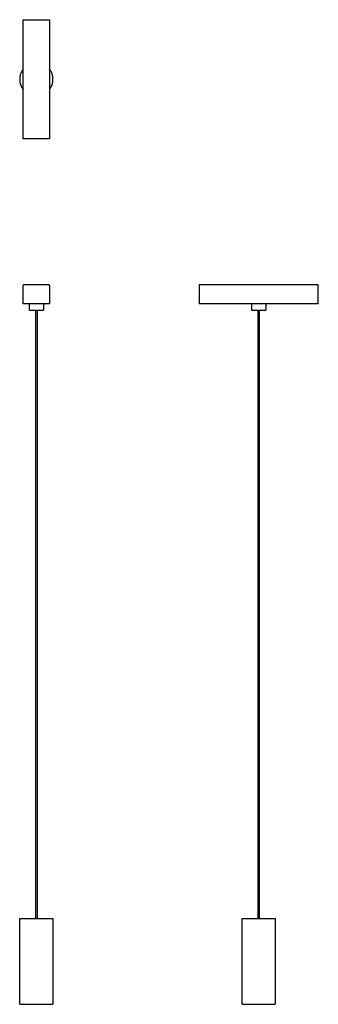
# Model space of a CAD drawing. Header units: millimetres. Extents: x 1031 to 1302, y -19 to 873.
import ezdxf

# ---------------------------------------------------------------- set-up
doc = ezdxf.new("R2010")
doc.units = ezdxf.units.MM
doc.layers.add('Make2D$30 Pendant', color=7, linetype='Continuous', true_color=0x000000)

msp = doc.modelspace()

# ---------------------------------------------------------------- linework, layer by layer
at = {"layer": 'Make2D$30 Pendant', "lineweight": -3}
for points, weights in [([(1034.26, 872.41), (1034.26, 872.72), (1034.53, 872.86)], [1, 0.797556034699, 0.874965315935]), ([(1034.53, 872.86), (1034.64, 872.91), (1034.76, 872.91)], [0.874965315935, 0.909550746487, 1]), ([(1057.76, 872.91), (1058.06, 872.91), (1058.2, 872.64)], [1, 0.797556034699, 0.874965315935]), ([(1058.2, 872.64), (1058.26, 872.53), (1058.26, 872.41)], [0.874965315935, 0.909550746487, 1]), ([(1034.31, 765.18), (1034.26, 765.29), (1034.26, 765.41)], [0.874965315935, 0.909550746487, 1]), ([(1034.76, 764.91), (1034.45, 764.91), (1034.31, 765.18)], [1, 0.797556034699, 0.874965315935]), ([(1058.26, 765.41), (1058.26, 764.91), (1057.76, 764.91)], [1, 0.707106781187, 1]), ([(1034.76, 632.66), (1034.26, 632.66), (1034.26, 632.16)], [1, 0.707106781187, 1]), ([(1058.26, 632.16), (1058.26, 632.66), (1057.76, 632.66)], [1, 0.707106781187, 1]), ([(1194.08, 632.66), (1193.58, 632.66), (1193.58, 632.16)], [1, 0.707106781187, 1]), ([(1301.58, 632.16), (1301.58, 632.66), (1301.08, 632.66)], [1, 0.707106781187, 1]), ([(1034.76, 615.45), (1034.26, 615.45), (1034.26, 615.95)], [1, 0.707106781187, 1]), ([(1058.11, 615.6), (1057.96, 615.45), (1057.76, 615.45)], [0.853564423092, 0.854824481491, 1]), ([(1058.18, 615.69), (1058.15, 615.64), (1058.11, 615.6)], [0.865508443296, 0.853190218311, 0.853564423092]), ([(1058.26, 615.95), (1058.26, 615.81), (1058.18, 615.69)], [1, 0.895395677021, 0.865508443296]), ([(1194.08, 615.45), (1193.58, 615.45), (1193.58, 615.95)], [1, 0.707106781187, 1]), ([(1301.58, 615.95), (1301.58, 615.45), (1301.08, 615.45)], [1, 0.707106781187, 1]), ([(1241.24, 609.87), (1241.24, 609.87), (1247.58, 609.87)], [0.999890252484, 0.707161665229, 1]), ([(1247.58, 609.87), (1253.92, 609.87), (1253.93, 609.87)], [1, 0.707106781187, 1])]:
    msp.add_rational_spline(points, weights, degree=2, dxfattribs=at)
for points, degree in [([(1034.26, 765.41), (1034.26, 818.91), (1034.26, 872.41)], 2), ([(1034.76, 872.91), (1046.26, 872.91), (1057.76, 872.91)], 2), ([(1058.26, 872.41), (1058.26, 818.91), (1058.26, 765.41)], 2), ([(1057.76, 764.91), (1046.26, 764.91), (1034.76, 764.91)], 2), ([(1034.26, 615.95), (1034.26, 624.06), (1034.26, 632.16)], 2), ([(1057.76, 632.66), (1046.26, 632.66), (1034.76, 632.66)], 2), ([(1058.26, 632.16), (1058.26, 624.06), (1058.26, 615.95)], 2), ([(1193.58, 632.16), (1193.58, 624.06), (1193.58, 615.95)], 2), ([(1301.08, 632.66), (1247.58, 632.66), (1194.08, 632.66)], 2), ([(1301.58, 615.95), (1301.58, 624.06), (1301.58, 632.16)], 2), ([(1057.76, 615.45), (1046.26, 615.45), (1034.76, 615.45)], 2), ([(1039.91, 609.87), (1039.91, 612.66), (1039.91, 615.45)], 2), ([(1052.6, 615.45), (1052.6, 612.66), (1052.6, 609.87)], 2), ([(1301.08, 615.45), (1247.58, 615.45), (1194.08, 615.45)], 2), ([(1241.24, 609.87), (1241.24, 612.66), (1241.24, 615.45)], 2), ([(1253.93, 615.45), (1253.93, 612.66), (1253.93, 609.87)], 2), ([(1045.66, 58.64), (1045.66, 334.26), (1045.66, 609.87)], 2), ([(1046.86, 609.87), (1046.86, 334.26), (1046.86, 58.64)], 2), ([(1246.98, 58.64), (1246.98, 334.26), (1246.98, 609.87)], 2), ([(1248.18, 609.87), (1248.18, 334.26), (1248.18, 58.64)], 2), ([(1031.18, 58.42), (1031.24, 58.47), (1031.35, 58.59), (1031.41, 58.64)], 3), ([(1031.18, -18.77), (1031.18, 19.82), (1031.18, 58.42)], 2), ([(1031.41, 58.64), (1031.47, 58.64), (1032.36, 58.64), (1035.81, 58.64), (1040.85, 58.64), (1046.71, 58.64), (1052.5, 58.64), (1057.35, 58.64), (1059.45, 58.64), (1060.14, 58.64)], 3), ([(1060.14, 58.64), (1060.78, 58.64), (1061.11, 58.64), (1061.11, 58.64)], 3), ([(1061.11, 58.64), (1061.16, 58.59), (1061.28, 58.47), (1061.33, 58.42)], 3), ([(1061.33, 58.42), (1061.33, 19.82), (1061.33, -18.77)], 2), ([(1232.5, 58.42), (1232.5, 58.54), (1232.63, 58.64), (1232.73, 58.64)], 3), ([(1232.5, -18.77), (1232.5, 19.82), (1232.5, 58.42)], 2), ([(1232.74, 58.64), (1232.79, 58.64), (1233.68, 58.64), (1237.13, 58.64), (1240.49, 58.64), (1242.3, 58.64)], 3), ([(1262.43, 58.64), (1262.43, 58.64), (1262.65, 58.54), (1262.65, 58.42)], 3), ([(1262.65, 58.42), (1262.65, 19.82), (1262.65, -18.77)], 2), ([(1031.41, -19), (1031.35, -18.94), (1031.24, -18.83), (1031.18, -18.77)], 3), ([(1031.41, -19), (1031.47, -19), (1032.36, -19), (1035.81, -19), (1040.85, -19), (1046.71, -19), (1052.5, -19), (1057.35, -19), (1059.45, -19), (1060.14, -19)], 3), ([(1060.14, -19), (1060.78, -19), (1061.11, -19), (1061.11, -19)], 3), ([(1061.33, -18.77), (1061.33, -18.89), (1061.11, -19), (1061.11, -19)], 3), ([(1232.73, -19), (1232.61, -19), (1232.5, -18.89), (1232.5, -18.77)], 3), ([(1232.76, -19), (1232.74, -19), (1232.73, -19), (1232.73, -19)], 3), ([(1232.74, -19), (1232.79, -19), (1233.68, -19), (1237.13, -19), (1240.49, -19), (1242.3, -19)], 3), ([(1262.65, -18.77), (1262.65, -18.89), (1262.43, -19), (1262.43, -19)], 3)]:
    msp.add_open_spline(points, degree=degree, dxfattribs=at)
for points, weights, knots in [([(1034.28, 828.06), (1032.95, 826.32), (1032.17, 824.26), (1029.19, 816.44), (1034.26, 809.78)], [0.908272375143, 0.943071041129, 1, 0.813109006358, 0.864722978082], [55.873318, 55.873318, 55.873318, 61.887812, 61.887812, 81.632677, 81.632677, 81.632677]), ([(1058.28, 809.81), (1059.58, 811.53), (1060.35, 813.55), (1063.32, 821.37), (1058.26, 828.03)], [0.90938471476, 0.94397633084, 1, 0.813100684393, 0.864727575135], [-5.91885, -5.91885, -5.91885, 0, 0, 19.745745, 19.745745, 19.745745]), ([(1039.91, 609.87), (1039.91, 609.87), (1046.26, 609.87), (1052.6, 609.87), (1052.6, 609.87)], [0.999890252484, 0.707161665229, 1, 0.707106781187, 1], [19.934898, 19.934898, 19.934898, 29.899545, 29.899545, 39.86606, 39.86606, 39.86606])]:
    msp.add_rational_spline(points, weights, degree=2, knots=knots, dxfattribs=at)
for points in [[(1242.3, 58.64), (1244.12, 58.64), (1248.03, 58.64), (1253.82, 58.64), (1258.67, 58.64), (1261.74, 58.64), (1262.43, 58.64), (1262.43, 58.64)], [(1242.3, -19), (1244.12, -19), (1248.03, -19), (1253.82, -19), (1258.67, -19), (1261.74, -19), (1262.43, -19), (1262.43, -19)]]:
    msp.add_open_spline(points, degree=3, knots=[0, 0, 0, 0, 7.735976, 15.471953, 23.207929, 30.943906, 38.102508, 38.102508, 38.102508, 38.102508], dxfattribs=at)

doc.saveas('drawing.dxf')
